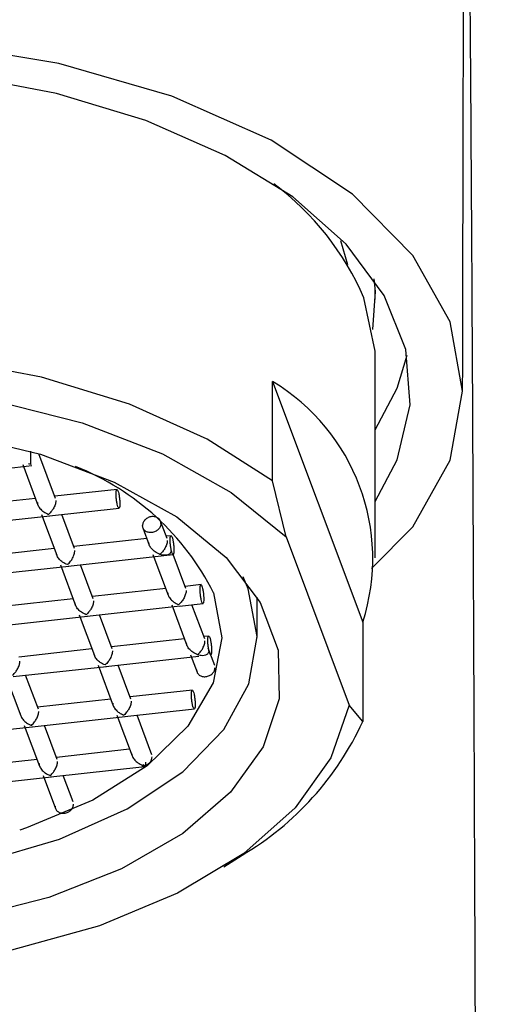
# Model space of a CAD drawing. Header units: millimetres. Extents: x 3784.609 to 3784.769, y 2098.418 to 2098.695.
# Tile 8 of 9: x 3784.628 to 3784.638, y 2098.659 to 2098.68. Entities that reach past the tile are written whole.
import ezdxf

# ---------------------------------------------------------------- set-up
doc = ezdxf.new("R2010")
doc.units = ezdxf.units.MM
doc.layers.add('SANINDUSA', color=3, linetype='Continuous')

msp = doc.modelspace()

# ---------------------------------------------------------------- linework, layer by layer
at = {"layer": 'SANINDUSA'}
for p, q in [((3784.63445716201, 2098.67469280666), (3784.634306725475, 2098.675198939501)), ((3784.635037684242, 2098.673957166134), (3784.635037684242, 2098.674167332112)), ((3784.635037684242, 2098.668492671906), (3784.635037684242, 2098.672696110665)), ((3784.632860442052, 2098.670123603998), (3784.632860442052, 2098.67222535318)), ((3784.632860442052, 2098.67222535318), (3784.634773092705, 2098.667135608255)), ((3784.627736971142, 2098.670750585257), (3784.627736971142, 2098.670489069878)), ((3784.628268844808, 2098.66975301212), (3784.627913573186, 2098.670698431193)), ((3784.625777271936, 2098.670227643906), (3784.627768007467, 2098.670447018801)), ((3784.62757144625, 2098.670471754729), (3784.627894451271, 2098.669612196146)), ((3784.62769621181, 2098.67048459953), (3784.627736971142, 2098.670489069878)), ((3784.62772073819, 2098.670474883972), (3784.62769621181, 2098.67048459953)), ((3784.627736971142, 2098.670489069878), (3784.62772073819, 2098.670474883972)), ((3784.627745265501, 2098.670467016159), (3784.62772073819, 2098.670474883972)), ((3784.627736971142, 2098.670489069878), (3784.627745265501, 2098.670467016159)), ((3784.633147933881, 2098.668938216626), (3784.632860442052, 2098.670123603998)), ((3784.629570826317, 2098.669942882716), (3784.62825210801, 2098.669797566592)), ((3784.627841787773, 2098.669752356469), (3784.626292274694, 2098.669581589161)), ((3784.626176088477, 2098.669166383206), (3784.628146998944, 2098.669383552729)), ((3784.627970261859, 2098.669410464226), (3784.628293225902, 2098.668551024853)), ((3784.628135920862, 2098.669382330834), (3784.629614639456, 2098.669545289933)), ((3784.628667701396, 2098.66869163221), (3784.628397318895, 2098.669411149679)), ((3784.630627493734, 2098.668907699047), (3784.630490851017, 2098.669271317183)), ((3784.630116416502, 2098.669130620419), (3784.630253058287, 2098.668767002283)), ((3784.630200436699, 2098.668907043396), (3784.628650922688, 2098.668736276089)), ((3784.630715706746, 2098.66896381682), (3784.630610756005, 2098.668952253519)), ((3784.633147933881, 2098.668938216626), (3784.634485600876, 2098.665378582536)), ((3784.628240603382, 2098.668691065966), (3784.626691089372, 2098.668520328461)), ((3784.630328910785, 2098.668565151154), (3784.630651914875, 2098.667705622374)), ((3784.630494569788, 2098.668537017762), (3784.630759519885, 2098.668566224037)), ((3784.631026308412, 2098.667846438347), (3784.630755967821, 2098.668565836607)), ((3784.628369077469, 2098.668349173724), (3784.62869204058, 2098.667489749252)), ((3784.628534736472, 2098.668321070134), (3784.630505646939, 2098.668538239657)), ((3784.629066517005, 2098.667630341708), (3784.628796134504, 2098.668349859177)), ((3784.626574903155, 2098.668105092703), (3784.628545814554, 2098.668322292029)), ((3784.631348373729, 2098.667928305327), (3784.631009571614, 2098.667890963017)), ((3784.632346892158, 2098.66783711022), (3784.632238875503, 2098.668091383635)), ((3784.630599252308, 2098.667845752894), (3784.629049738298, 2098.667675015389)), ((3784.628639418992, 2098.667629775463), (3784.62708990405, 2098.667459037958)), ((3784.630893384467, 2098.66747574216), (3784.631392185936, 2098.667530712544)), ((3784.632537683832, 2098.666811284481), (3784.632537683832, 2098.667661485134)), ((3784.628933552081, 2098.667259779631), (3784.630904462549, 2098.667476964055)), ((3784.630727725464, 2098.667503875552), (3784.631050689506, 2098.666644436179)), ((3784.631425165, 2098.666785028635), (3784.631154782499, 2098.667504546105)), ((3784.626973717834, 2098.667043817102), (3784.628944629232, 2098.667261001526)), ((3784.628767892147, 2098.667287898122), (3784.62909085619, 2098.66642847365)), ((3784.629465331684, 2098.666569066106), (3784.629194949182, 2098.667288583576)), ((3784.634773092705, 2098.667135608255), (3784.634773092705, 2098.665033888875)), ((3784.630998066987, 2098.666784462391), (3784.629448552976, 2098.666613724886)), ((3784.631513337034, 2098.666841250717), (3784.631408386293, 2098.666829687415)), ((3784.62903823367, 2098.666568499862), (3784.627488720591, 2098.666397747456)), ((3784.631637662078, 2098.66621955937), (3784.631500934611, 2098.666583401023)), ((3784.62933236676, 2098.666198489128), (3784.631303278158, 2098.666415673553)), ((3784.631126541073, 2098.66644258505), (3784.631263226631, 2098.666078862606)), ((3784.627372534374, 2098.665982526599), (3784.629343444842, 2098.666199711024)), ((3784.629166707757, 2098.666226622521), (3784.629489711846, 2098.66536707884)), ((3784.629864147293, 2098.665507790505), (3784.629593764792, 2098.666227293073)), ((3784.627206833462, 2098.6660107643), (3784.627529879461, 2098.66515111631)), ((3784.627904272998, 2098.665291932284), (3784.627633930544, 2098.666011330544)), ((3784.631166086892, 2098.665697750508), (3784.629847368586, 2098.665552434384)), ((3784.62943704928, 2098.665507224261), (3784.627887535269, 2098.665336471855)), ((3784.629731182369, 2098.665137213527), (3784.631209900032, 2098.665300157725)), ((3784.634773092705, 2098.665033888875), (3784.634485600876, 2098.665378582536)), ((3784.627771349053, 2098.664921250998), (3784.62974225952, 2098.665138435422)), ((3784.629565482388, 2098.665165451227), (3784.629888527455, 2098.664305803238)), ((3784.630306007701, 2098.664331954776), (3784.62999257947, 2098.665166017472)), ((3784.625811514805, 2098.664705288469), (3784.627782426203, 2098.664922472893)), ((3784.62760564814, 2098.664949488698), (3784.627928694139, 2098.664089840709)), ((3784.628303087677, 2098.664230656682), (3784.628032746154, 2098.664950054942)), ((3784.629835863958, 2098.664445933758), (3784.628286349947, 2098.664275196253)), ((3784.627876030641, 2098.664229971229), (3784.626326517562, 2098.664059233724)), ((3784.628170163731, 2098.663859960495), (3784.63016089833, 2098.66407933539)), ((3784.630097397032, 2098.664094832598), (3784.630113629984, 2098.664107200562)), ((3784.630138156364, 2098.664099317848), (3784.630097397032, 2098.664094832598)), ((3784.630113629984, 2098.664107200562), (3784.630129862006, 2098.664121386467)), ((3784.630113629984, 2098.664107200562), (3784.630138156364, 2098.664099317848)), ((3784.630129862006, 2098.664121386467), (3784.630138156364, 2098.664099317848)), ((3784.626210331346, 2098.663643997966), (3784.628181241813, 2098.663861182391)), ((3784.628004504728, 2098.663888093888), (3784.628266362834, 2098.663191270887)), ((3784.628640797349, 2098.663331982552), (3784.628431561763, 2098.66388876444)), ((3784.631834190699, 2098.661959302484), (3784.632216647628, 2098.662205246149))]:
    msp.add_line(p, q, dxfattribs=at)
at = {"layer": 'SANINDUSA', "flags": 128}
for points in [[(3784.634961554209, 2098.668270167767), (3784.635833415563, 2098.669153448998), (3784.63662156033, 2098.670560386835), (3784.636887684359, 2098.672023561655), (3784.63662156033, 2098.673486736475), (3784.635833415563, 2098.674893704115), (3784.634553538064, 2098.676190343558), (3784.632831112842, 2098.677326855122), (3784.630732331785, 2098.678259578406), (3784.628337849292, 2098.678952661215), (3784.62573968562, 2098.679379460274), (3784.623037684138, 2098.679523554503), (3784.620335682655, 2098.679379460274), (3784.617737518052, 2098.678952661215), (3784.615343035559, 2098.678259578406), (3784.613244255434, 2098.677326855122), (3784.611521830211, 2098.676190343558), (3784.61024195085, 2098.674893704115), (3784.609453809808, 2098.673486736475), (3784.609187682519, 2098.672023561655), (3784.609453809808, 2098.670560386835), (3784.61024195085, 2098.669153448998), (3784.611213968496, 2098.668168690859)], [(3784.635037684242, 2098.669690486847), (3784.635501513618, 2098.670568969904), (3784.635776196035, 2098.671730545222), (3784.635684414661, 2098.672900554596), (3784.635228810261, 2098.674045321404), (3784.634422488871, 2098.675131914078), (3784.633288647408, 2098.676129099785), (3784.631859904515, 2098.677008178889), (3784.630177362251, 2098.677743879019), (3784.628289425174, 2098.678314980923), (3784.626250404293, 2098.678705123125), (3784.62411895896, 2098.678903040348), (3784.621956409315, 2098.678903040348), (3784.619824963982, 2098.678705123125), (3784.617785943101, 2098.678314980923), (3784.615898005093, 2098.677743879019), (3784.614215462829, 2098.677008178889), (3784.612786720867, 2098.676129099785), (3784.611652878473, 2098.675131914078), (3784.610846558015, 2098.674045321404), (3784.610390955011, 2098.672900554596), (3784.610299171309, 2098.671730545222), (3784.610573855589, 2098.670568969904), (3784.611037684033, 2098.669690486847)], [(3784.635010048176, 2098.67439791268), (3784.635033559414, 2098.674127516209), (3784.634981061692, 2098.673326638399)], [(3784.635037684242, 2098.672696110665), (3784.635033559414, 2098.672866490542), (3784.634796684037, 2098.673991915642)], [(3784.632860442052, 2098.670123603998), (3784.631481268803, 2098.671008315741), (3784.629834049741, 2098.671746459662), (3784.627971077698, 2098.672314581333), (3784.625951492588, 2098.672694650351), (3784.623839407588, 2098.672874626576), (3784.621701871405, 2098.67284875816), (3784.619606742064, 2098.672617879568), (3784.617620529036, 2098.672189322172), (3784.615806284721, 2098.671576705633), (3784.614221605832, 2098.670799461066), (3784.612916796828, 2098.669882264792), (3784.611933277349, 2098.668854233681), (3784.611302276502, 2098.667748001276)], [(3784.635037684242, 2098.671203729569), (3784.635501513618, 2098.672082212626), (3784.63571089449, 2098.672780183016)], [(3784.61158976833, 2098.666562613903), (3784.611977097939, 2098.667675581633), (3784.61273026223, 2098.668732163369), (3784.613824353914, 2098.669697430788), (3784.615223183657, 2098.670539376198), (3784.616880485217, 2098.671230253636), (3784.618741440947, 2098.671747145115), (3784.620744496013, 2098.672072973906), (3784.622823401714, 2098.672196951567), (3784.624909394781, 2098.67211499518), (3784.626933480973, 2098.671829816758), (3784.628828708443, 2098.671350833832), (3784.630532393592, 2098.67069390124), (3784.631988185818, 2098.669880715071), (3784.633147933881, 2098.668938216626)], [(3784.626210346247, 2098.671106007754), (3784.627947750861, 2098.670688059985), (3784.629507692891, 2098.670099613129), (3784.630833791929, 2098.669361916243), (3784.631878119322, 2098.668501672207), (3784.632602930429, 2098.667549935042), (3784.632982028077, 2098.666541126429), (3784.63300171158, 2098.665511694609), (3784.632661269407, 2098.664498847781), (3784.63197300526, 2098.663539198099), (3784.630961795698, 2098.662667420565), (3784.62966418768, 2098.661915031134), (3784.628127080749, 2098.661309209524), (3784.626406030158, 2098.660871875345)], [(3784.613836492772, 2098.668091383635), (3784.613712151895, 2098.667792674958), (3784.613537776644, 2098.666788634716), (3784.613728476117, 2098.665785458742), (3784.614276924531, 2098.66482169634), (3784.61516204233, 2098.663934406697), (3784.616349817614, 2098.663157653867), (3784.617794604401, 2098.662521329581), (3784.619440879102, 2098.66204985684), (3784.621225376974, 2098.661761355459), (3784.62307952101, 2098.6616669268), (3784.624932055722, 2098.661770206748), (3784.626711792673, 2098.662067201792), (3784.628350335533, 2098.662546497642), (3784.629784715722, 2098.663189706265), (3784.630959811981, 2098.663972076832), (3784.631830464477, 2098.664863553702), (3784.632363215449, 2098.665829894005), (3784.632537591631, 2098.666833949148), (3784.632346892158, 2098.66783711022), (3784.632346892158, 2098.66783711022)], [(3784.631611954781, 2098.66775613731), (3784.631787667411, 2098.66680215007), (3784.631605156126, 2098.665848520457), (3784.631071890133, 2098.664934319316), (3784.630209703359, 2098.664096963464), (3784.629053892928, 2098.663370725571), (3784.62765177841, 2098.662785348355), (3784.627509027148, 2098.662738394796)], [(3784.634485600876, 2098.665378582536), (3784.634098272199, 2098.664265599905), (3784.633345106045, 2098.66320901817), (3784.632251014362, 2098.662243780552), (3784.630852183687, 2098.66140180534), (3784.629194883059, 2098.660710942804), (3784.627333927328, 2098.660194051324), (3784.625330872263, 2098.659868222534), (3784.623251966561, 2098.659744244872), (3784.621165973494, 2098.659826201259), (3784.619141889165, 2098.660111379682), (3784.617246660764, 2098.660590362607), (3784.615542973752, 2098.661247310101), (3784.614087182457, 2098.662060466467), (3784.612927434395, 2098.663002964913)]]:
    msp.add_lwpolyline(points, dxfattribs=at)
at = {"layer": 'SANINDUSA'}
for centre, radius, start, end in [((3784.629370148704, 2098.671665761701), 0.005904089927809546, 23.20301419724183, 53.41450702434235), ((3784.63061800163, 2098.668478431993), 0.004366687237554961, 342.0904371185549, 59.10051392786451), ((3784.626646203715, 2098.665259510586), 0.005558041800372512, 26.6918416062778, 68.39952114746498), ((3784.628991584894, 2098.667689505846), 0.00636224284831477, 300.4579970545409, 335.3292863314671)]:
    msp.add_arc(centre, radius, start, end, dxfattribs=at)
for points, knots in [([(3784.637538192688, 2098.484523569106), (3784.637529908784, 2098.489015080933), (3784.637513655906, 2098.497827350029), (3784.637489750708, 2098.510789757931), (3784.637466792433, 2098.523236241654), (3784.637444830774, 2098.535150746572), (3784.637423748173, 2098.546507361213), (3784.637403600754, 2098.557207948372), (3784.637384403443, 2098.567219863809), (3784.637366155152, 2098.57652664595), (3784.637348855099, 2098.585124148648), (3784.637332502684, 2098.593017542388), (3784.637317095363, 2098.600220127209), (3784.637301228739, 2098.607393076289), (3784.637285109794, 2098.614353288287), (3784.63726902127, 2098.621016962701), (3784.637254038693, 2098.626961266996), (3784.637239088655, 2098.632646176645), (3784.637223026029, 2098.638467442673), (3784.637205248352, 2098.644550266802), (3784.637185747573, 2098.650776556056), (3784.63716452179, 2098.657011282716), (3784.637143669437, 2098.662542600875), (3784.637123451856, 2098.667353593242), (3784.637104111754, 2098.671464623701), (3784.637083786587, 2098.675229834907), (3784.637062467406, 2098.67855947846), (3784.637040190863, 2098.681328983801), (3784.637016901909, 2098.683517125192), (3784.636992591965, 2098.685123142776), (3784.636976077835, 2098.685540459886), (3784.636967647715, 2098.685753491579)], [0, 0, 0, 0, 0.04416962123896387, 0.08666003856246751, 0.1274711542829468, 0.1665726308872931, 0.203812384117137, 0.2392226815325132, 0.2728846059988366, 0.3048581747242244, 0.3351877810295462, 0.3639054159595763, 0.3910331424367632, 0.4165825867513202, 0.4480892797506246, 0.4766115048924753, 0.5020575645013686, 0.5272550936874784, 0.555363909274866, 0.5863786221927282, 0.6202984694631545, 0.6571323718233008, 0.6969014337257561, 0.7286782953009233, 0.7621489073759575, 0.7973429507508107, 0.8342993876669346, 0.8730661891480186, 0.9136004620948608, 0.9558948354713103, 1, 1, 1, 1]), ([(3784.636888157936, 2098.672014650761), (3784.636890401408, 2098.673040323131), (3784.636894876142, 2098.675086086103), (3784.636901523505, 2098.67812902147), (3784.636907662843, 2098.68046212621), (3784.636913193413, 2098.682201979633), (3784.636918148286, 2098.683447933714), (3784.636923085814, 2098.684367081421), (3784.636930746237, 2098.685200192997), (3784.636940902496, 2098.685490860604), (3784.636949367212, 2098.685537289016), (3784.636953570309, 2098.685560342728)], [0, 0, 0, 0, 0.1013042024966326, 0.2020571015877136, 0.3013420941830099, 0.3753837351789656, 0.4493893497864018, 0.5236797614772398, 0.5986046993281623, 0.8006898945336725, 1, 1, 1, 1]), ([(3784.629549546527, 2098.669849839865), (3784.629550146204, 2098.669870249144), (3784.629551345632, 2098.669911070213), (3784.629560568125, 2098.669942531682), (3784.629573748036, 2098.669944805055), (3784.629589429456, 2098.669916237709), (3784.62960510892, 2098.669861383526), (3784.629618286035, 2098.669788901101), (3784.629627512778, 2098.669708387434), (3784.629628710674, 2098.669661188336), (3784.629629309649, 2098.669637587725)], [0, 0, 0, 0, 0.124998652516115, 0.2500126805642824, 0.3750171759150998, 0.4999973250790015, 0.6249865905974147, 0.7500190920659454, 0.8750039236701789, 0.9999999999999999, 0.9999999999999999, 0.9999999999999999, 0.9999999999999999]), ([(3784.629629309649, 2098.669637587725), (3784.629628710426, 2098.669617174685), (3784.629627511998, 2098.669576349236), (3784.629618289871, 2098.669544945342), (3784.629605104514, 2098.669542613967), (3784.629589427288, 2098.66957118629), (3784.62957375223, 2098.669626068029), (3784.629560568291, 2098.669698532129), (3784.629551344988, 2098.669779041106), (3784.629550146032, 2098.669826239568), (3784.629549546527, 2098.669849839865)], [0, 0, 0, 0, 0.1250024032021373, 0.250000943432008, 0.3749871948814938, 0.4999926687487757, 0.6250187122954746, 0.7500114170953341, 0.8750000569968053, 1, 1, 1, 1]), ([(3784.627883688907, 2098.669666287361), (3784.627884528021, 2098.669655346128), (3784.627886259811, 2098.669632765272), (3784.627900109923, 2098.669596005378), (3784.627922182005, 2098.669558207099), (3784.627960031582, 2098.669512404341), (3784.628025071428, 2098.669455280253), (3784.628084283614, 2098.669429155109), (3784.628119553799, 2098.66941359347)], [0, 0, 0, 0, 0.09927892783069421, 0.2048949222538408, 0.3198529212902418, 0.4464047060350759, 0.6702467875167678, 1, 1, 1, 1]), ([(3784.62827565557, 2098.669709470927), (3784.628275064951, 2098.669698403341), (3784.628273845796, 2098.669675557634), (3784.628264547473, 2098.669636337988), (3784.628250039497, 2098.669594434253), (3784.628225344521, 2098.669541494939), (3784.628180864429, 2098.669473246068), (3784.628142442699, 2098.669435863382), (3784.628119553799, 2098.66941359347)], [0, 0, 0, 0, 0.09922468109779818, 0.2048195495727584, 0.3197985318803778, 0.4464475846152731, 0.6702333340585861, 1, 1, 1, 1]), ([(3784.6305002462, 2098.669220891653), (3784.630497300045, 2098.669242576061), (3784.630491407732, 2098.669285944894), (3784.630446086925, 2098.669336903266), (3784.630381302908, 2098.669367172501), (3784.630304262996, 2098.669371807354), (3784.630227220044, 2098.669350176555), (3784.630162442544, 2098.669305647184), (3784.630117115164, 2098.669244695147), (3784.630111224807, 2098.66920003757), (3784.630108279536, 2098.669177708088)], [0, 0, 0, 0, 0.1250004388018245, 0.2500009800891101, 0.3750011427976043, 0.5000085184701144, 0.6250150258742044, 0.7500178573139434, 0.8750050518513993, 1, 1, 1, 1]), ([(3784.6305002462, 2098.669220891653), (3784.630497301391, 2098.669198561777), (3784.630491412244, 2098.669153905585), (3784.630446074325, 2098.669092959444), (3784.63038131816, 2098.669048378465), (3784.630304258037, 2098.669026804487), (3784.630227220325, 2098.669031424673), (3784.630162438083, 2098.669061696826), (3784.630117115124, 2098.669112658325), (3784.630111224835, 2098.669156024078), (3784.630108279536, 2098.669177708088)], [0, 0, 0, 0, 0.1250035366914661, 0.2499871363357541, 0.375009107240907, 0.499999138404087, 0.6249964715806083, 0.7499930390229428, 0.87498998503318, 0.9999999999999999, 0.9999999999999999, 0.9999999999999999, 0.9999999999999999]), ([(3784.630478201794, 2098.668568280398), (3784.63044335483, 2098.668584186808), (3784.630384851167, 2098.668610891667), (3784.630318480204, 2098.668666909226), (3784.630280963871, 2098.668712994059), (3784.630258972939, 2098.668750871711), (3784.630245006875, 2098.668787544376), (3784.630243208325, 2098.668810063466), (3784.630242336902, 2098.668820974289)], [0, 0, 0, 0, 0.3296970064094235, 0.553519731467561, 0.6801373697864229, 0.795081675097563, 0.9007141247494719, 1, 1, 1, 1]), ([(3784.630634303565, 2098.668864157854), (3784.630633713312, 2098.668853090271), (3784.630632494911, 2098.668830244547), (3784.630623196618, 2098.668791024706), (3784.630608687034, 2098.668749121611), (3784.630583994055, 2098.668696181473), (3784.630539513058, 2098.668627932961), (3784.630501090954, 2098.66859055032), (3784.630478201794, 2098.668568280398)], [0, 0, 0, 0, 0.09922440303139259, 0.2048191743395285, 0.3197988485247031, 0.4464467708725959, 0.6702323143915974, 1, 1, 1, 1]), ([(3784.630694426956, 2098.66887077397), (3784.630695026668, 2098.66889118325), (3784.630696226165, 2098.668932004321), (3784.630705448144, 2098.668963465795), (3784.630718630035, 2098.6689657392), (3784.63073430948, 2098.668937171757), (3784.630749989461, 2098.668882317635), (3784.630763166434, 2098.668809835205), (3784.630772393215, 2098.66872932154), (3784.630773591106, 2098.668682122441), (3784.630774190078, 2098.66865852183)], [0, 0, 0, 0, 0.1249986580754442, 0.2500126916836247, 0.3750174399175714, 0.4999973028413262, 0.624986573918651, 0.7500190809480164, 0.8750039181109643, 1, 1, 1, 1]), ([(3784.630774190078, 2098.66865852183), (3784.630773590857, 2098.66863810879), (3784.630772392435, 2098.668597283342), (3784.630763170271, 2098.668565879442), (3784.630749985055, 2098.66856354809), (3784.630734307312, 2098.668592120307), (3784.630718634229, 2098.668647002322), (3784.63070544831, 2098.668719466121), (3784.630696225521, 2098.668799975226), (3784.630695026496, 2098.668847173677), (3784.630694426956, 2098.66887077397)], [0, 0, 0, 0, 0.1250024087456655, 0.2500009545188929, 0.3749872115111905, 0.4999926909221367, 0.6250184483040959, 0.7500114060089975, 0.8750000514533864, 1, 1, 1, 1]), ([(3784.628518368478, 2098.66835233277), (3784.628483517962, 2098.668368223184), (3784.628425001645, 2098.668394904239), (3784.628358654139, 2098.668450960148), (3784.628321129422, 2098.66849704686), (3784.628299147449, 2098.668534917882), (3784.628285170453, 2098.668571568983), (3784.628283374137, 2098.668594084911), (3784.628282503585, 2098.668604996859)], [0, 0, 0, 0, 0.3296946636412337, 0.5535791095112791, 0.6802017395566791, 0.7951594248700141, 0.9007276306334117, 1, 1, 1, 1]), ([(3784.628518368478, 2098.66835233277), (3784.628541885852, 2098.668374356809), (3784.628581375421, 2098.668411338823), (3784.628623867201, 2098.66848031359), (3784.628649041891, 2098.668533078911), (3784.628663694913, 2098.668574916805), (3784.628672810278, 2098.668614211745), (3784.628673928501, 2098.668637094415), (3784.628674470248, 2098.668648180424)], [0, 0, 0, 0, 0.3296887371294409, 0.553602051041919, 0.680167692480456, 0.795101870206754, 0.9007326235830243, 1, 1, 1, 1]), ([(3784.630714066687, 2098.668651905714), (3784.630713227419, 2098.668641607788), (3784.630711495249, 2098.668620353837), (3784.630697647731, 2098.668593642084), (3784.630675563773, 2098.668571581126), (3784.630637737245, 2098.668552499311), (3784.630572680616, 2098.668543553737), (3784.630513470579, 2098.668559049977), (3784.630478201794, 2098.668568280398)], [0, 0, 0, 0, 0.09927351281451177, 0.2048911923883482, 0.3198255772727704, 0.4464243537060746, 0.6702596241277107, 1, 1, 1, 1]), ([(3784.631327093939, 2098.667835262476), (3784.63132769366, 2098.667855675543), (3784.631328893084, 2098.66789650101), (3784.631338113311, 2098.667927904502), (3784.631351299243, 2098.667930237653), (3784.631366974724, 2098.667901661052), (3784.631382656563, 2098.667846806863), (3784.631395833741, 2098.667774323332), (3784.6314050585, 2098.667693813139), (3784.631406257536, 2098.667646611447), (3784.631406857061, 2098.667623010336)], [0, 0, 0, 0, 0.1250022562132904, 0.250000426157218, 0.3749864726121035, 0.4999920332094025, 0.6249849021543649, 0.7500210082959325, 0.8750091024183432, 1, 1, 1, 1]), ([(3784.630641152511, 2098.667759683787), (3784.63064199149, 2098.667748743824), (3784.630643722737, 2098.667726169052), (3784.630657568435, 2098.667689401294), (3784.630679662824, 2098.667651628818), (3784.630717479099, 2098.667605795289), (3784.630782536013, 2098.667548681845), (3784.630841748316, 2098.667522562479), (3784.630877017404, 2098.667507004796)], [0, 0, 0, 0, 0.09929781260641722, 0.20490248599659, 0.3197992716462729, 0.4464123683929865, 0.670262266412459, 1, 1, 1, 1]), ([(3784.631033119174, 2098.667802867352), (3784.631032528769, 2098.667791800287), (3784.631031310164, 2098.667768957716), (3784.631022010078, 2098.667729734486), (3784.631007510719, 2098.667687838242), (3784.630982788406, 2098.667634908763), (3784.630938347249, 2098.667566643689), (3784.630899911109, 2098.667529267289), (3784.630877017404, 2098.667507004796)], [0, 0, 0, 0, 0.09924274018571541, 0.2048383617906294, 0.3198174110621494, 0.4463906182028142, 0.6702538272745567, 1, 1, 1, 1]), ([(3784.631406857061, 2098.667623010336), (3784.631406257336, 2098.667602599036), (3784.63140505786, 2098.667561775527), (3784.631395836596, 2098.667530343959), (3784.631382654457, 2098.667528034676), (3784.631366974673, 2098.667556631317), (3784.631351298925, 2098.66761148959), (3784.63133811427, 2098.667683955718), (3784.631328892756, 2098.667764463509), (3784.631327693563, 2098.667811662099), (3784.631327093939, 2098.667835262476)], [0, 0, 0, 0, 0.1250020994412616, 0.25000975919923, 0.3750185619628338, 0.5000103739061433, 0.6250197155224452, 0.7500123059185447, 0.875000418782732, 1, 1, 1, 1]), ([(3784.628917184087, 2098.667291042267), (3784.628882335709, 2098.667306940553), (3784.628823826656, 2098.667333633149), (3784.628757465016, 2098.667389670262), (3784.628719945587, 2098.667435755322), (3784.628697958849, 2098.667473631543), (3784.628683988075, 2098.667510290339), (3784.628682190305, 2098.667532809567), (3784.628681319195, 2098.667543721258)], [0, 0, 0, 0, 0.329704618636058, 0.5535610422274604, 0.6801811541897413, 0.7951289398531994, 0.9007297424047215, 1, 1, 1, 1]), ([(3784.629073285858, 2098.667586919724), (3784.629072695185, 2098.667575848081), (3784.629071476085, 2098.667552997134), (3784.62906218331, 2098.667513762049), (3784.629047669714, 2098.66747186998), (3784.629022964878, 2098.667418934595), (3784.628978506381, 2098.667350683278), (3784.628940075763, 2098.667313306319), (3784.628917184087, 2098.667291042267)], [0, 0, 0, 0, 0.09927456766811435, 0.2048944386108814, 0.3198344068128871, 0.446438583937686, 0.6702642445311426, 1, 1, 1, 1]), ([(3784.631275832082, 2098.666445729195), (3784.631240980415, 2098.666461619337), (3784.631182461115, 2098.666488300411), (3784.63111612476, 2098.666544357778), (3784.631078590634, 2098.66659042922), (3784.631056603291, 2098.666628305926), (3784.631042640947, 2098.666664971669), (3784.63104083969, 2098.666687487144), (3784.631039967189, 2098.666698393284)], [0, 0, 0, 0, 0.3296854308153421, 0.55357352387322, 0.6801677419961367, 0.7951210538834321, 0.9007598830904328, 1, 1, 1, 1]), ([(3784.631275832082, 2098.666445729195), (3784.631299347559, 2098.666467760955), (3784.631338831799, 2098.666504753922), (3784.631381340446, 2098.666573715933), (3784.631406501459, 2098.666626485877), (3784.631421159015, 2098.666668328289), (3784.631430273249, 2098.666707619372), (3784.631431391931, 2098.666730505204), (3784.631431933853, 2098.66674159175)], [0, 0, 0, 0, 0.3296899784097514, 0.5535740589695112, 0.6801821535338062, 0.795117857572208, 0.9007492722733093, 0.9999999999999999, 0.9999999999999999, 0.9999999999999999, 0.9999999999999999]), ([(3784.631492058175, 2098.666748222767), (3784.631492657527, 2098.666768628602), (3784.631493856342, 2098.666809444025), (3784.631503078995, 2098.666840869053), (3784.631516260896, 2098.666843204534), (3784.631531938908, 2098.666814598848), (3784.631547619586, 2098.666759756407), (3784.631560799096, 2098.666687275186), (3784.631570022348, 2098.666606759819), (3784.631571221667, 2098.666559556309), (3784.631571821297, 2098.666535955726)], [0, 0, 0, 0, 0.1249832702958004, 0.249989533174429, 0.3749973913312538, 0.4999876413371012, 0.6249790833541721, 0.749991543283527, 0.8750019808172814, 1, 1, 1, 1]), ([(3784.631571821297, 2098.666535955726), (3784.631571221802, 2098.666515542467), (3784.63157002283, 2098.666474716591), (3784.631560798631, 2098.666443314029), (3784.631547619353, 2098.666440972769), (3784.631531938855, 2098.666469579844), (3784.631516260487, 2098.666524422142), (3784.631503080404, 2098.666596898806), (3784.631493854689, 2098.666677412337), (3784.631492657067, 2098.666724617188), (3784.631492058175, 2098.666748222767)], [0, 0, 0, 0, 0.1249997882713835, 0.2499956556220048, 0.3750025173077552, 0.4999923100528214, 0.6249827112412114, 0.7499946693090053, 0.8749806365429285, 1, 1, 1, 1]), ([(3784.629315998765, 2098.666229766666), (3784.629281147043, 2098.666245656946), (3784.629222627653, 2098.666272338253), (3784.629156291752, 2098.666328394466), (3784.629118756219, 2098.666374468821), (3784.629096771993, 2098.666412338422), (3784.629082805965, 2098.666449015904), (3784.629081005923, 2098.666471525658), (3784.629080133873, 2098.666482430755)], [0, 0, 0, 0, 0.3296813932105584, 0.5535667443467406, 0.6801594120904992, 0.7951175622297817, 0.900742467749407, 1, 1, 1, 1]), ([(3784.629472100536, 2098.666525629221), (3784.629471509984, 2098.666514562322), (3784.629470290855, 2098.666491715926), (3784.629460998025, 2098.66645248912), (3784.629446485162, 2098.666410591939), (3784.629421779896, 2098.666357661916), (3784.629377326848, 2098.666289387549), (3784.62933889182, 2098.666252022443), (3784.629315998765, 2098.666229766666)], [0, 0, 0, 0, 0.09924195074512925, 0.2048740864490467, 0.3198161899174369, 0.4464304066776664, 0.6702773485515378, 1, 1, 1, 1]), ([(3784.631511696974, 2098.66652933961), (3784.631510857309, 2098.666519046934), (3784.631509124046, 2098.666497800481), (3784.631495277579, 2098.666471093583), (3784.631473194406, 2098.666449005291), (3784.631435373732, 2098.666429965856), (3784.631370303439, 2098.666420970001), (3784.631311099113, 2098.666436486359), (3784.631275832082, 2098.666445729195)], [0, 0, 0, 0, 0.0992436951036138, 0.2048618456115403, 0.3198183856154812, 0.446433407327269, 0.6702495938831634, 1, 1, 1, 1]), ([(3784.627356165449, 2098.666013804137), (3784.62737968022, 2098.666035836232), (3784.627419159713, 2098.666072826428), (3784.627461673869, 2098.666141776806), (3784.627486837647, 2098.666194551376), (3784.627501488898, 2098.666236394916), (3784.627510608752, 2098.666275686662), (3784.627511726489, 2098.666298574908), (3784.627512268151, 2098.666309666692)], [0, 0, 0, 0, 0.3297078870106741, 0.5535542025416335, 0.6801528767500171, 0.795124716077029, 0.9007161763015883, 1, 1, 1, 1]), ([(3784.631253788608, 2098.666129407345), (3784.631256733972, 2098.666107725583), (3784.631262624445, 2098.666064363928), (3784.631307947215, 2098.666013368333), (3784.631372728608, 2098.665983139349), (3784.631449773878, 2098.665978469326), (3784.63152681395, 2098.666000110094), (3784.631591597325, 2098.666044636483), (3784.631636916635, 2098.666105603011), (3784.63164280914, 2098.666150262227), (3784.631645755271, 2098.66617259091)], [0, 0, 0, 0, 0.1250096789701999, 0.2500085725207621, 0.3750063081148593, 0.5000061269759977, 0.6250087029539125, 0.7500076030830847, 0.8750089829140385, 0.9999999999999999, 0.9999999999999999, 0.9999999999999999, 0.9999999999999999]), ([(3784.631144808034, 2098.665604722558), (3784.63114540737, 2098.665625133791), (3784.631146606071, 2098.6656659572), (3784.631155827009, 2098.665697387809), (3784.631169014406, 2098.665699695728), (3784.631184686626, 2098.665671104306), (3784.631200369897, 2098.665616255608), (3784.631213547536, 2098.665543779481), (3784.631222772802, 2098.665463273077), (3784.6312239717, 2098.665416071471), (3784.631224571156, 2098.665392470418)], [0, 0, 0, 0, 0.1250027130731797, 0.250011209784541, 0.3749971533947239, 0.5000114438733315, 0.6250051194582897, 0.7500198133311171, 0.8750085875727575, 1, 1, 1, 1]), ([(3784.629870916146, 2098.665464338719), (3784.629870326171, 2098.665453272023), (3784.629869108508, 2098.6654304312), (3784.629859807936, 2098.665391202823), (3784.6298453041, 2098.6653493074), (3784.629820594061, 2098.665296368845), (3784.629776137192, 2098.665228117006), (3784.629737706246, 2098.665190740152), (3784.629714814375, 2098.665168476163)], [0, 0, 0, 0, 0.09924287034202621, 0.2048297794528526, 0.319810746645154, 0.4464193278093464, 0.6702527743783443, 1, 1, 1, 1]), ([(3784.631224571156, 2098.665392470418), (3784.63122397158, 2098.665372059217), (3784.631222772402, 2098.665331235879), (3784.631213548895, 2098.665299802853), (3784.631200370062, 2098.665297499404), (3784.631184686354, 2098.665326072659), (3784.631169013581, 2098.665380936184), (3784.631155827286, 2098.665453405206), (3784.631146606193, 2098.665533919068), (3784.6311454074, 2098.66558112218), (3784.631144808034, 2098.665604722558)], [0, 0, 0, 0, 0.1250001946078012, 0.2500061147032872, 0.3750127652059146, 0.4999944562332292, 0.6250016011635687, 0.7499922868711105, 0.8750023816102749, 1, 1, 1, 1]), ([(3784.627754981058, 2098.664952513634), (3784.627778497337, 2098.664974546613), (3784.627817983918, 2098.665011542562), (3784.627860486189, 2098.665080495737), (3784.627885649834, 2098.665133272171), (3784.627900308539, 2098.665175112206), (3784.627909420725, 2098.66521440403), (3784.627910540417, 2098.665237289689), (3784.627911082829, 2098.66524837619)], [0, 0, 0, 0, 0.3296874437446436, 0.5535837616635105, 0.6801841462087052, 0.7951197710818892, 0.9007498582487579, 1, 1, 1, 1]), ([(3784.629478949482, 2098.665421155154), (3784.62947978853, 2098.665410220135), (3784.629481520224, 2098.665387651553), (3784.629495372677, 2098.665350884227), (3784.629517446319, 2098.665313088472), (3784.6295552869, 2098.665267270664), (3784.6296203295, 2098.665210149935), (3784.629679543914, 2098.665184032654), (3784.629714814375, 2098.665168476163)], [0, 0, 0, 0, 0.09926399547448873, 0.2048691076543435, 0.3198268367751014, 0.4464118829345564, 0.6702608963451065, 1, 1, 1, 1]), ([(3784.627519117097, 2098.665205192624), (3784.627519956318, 2098.665194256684), (3784.627521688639, 2098.665171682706), (3784.627535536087, 2098.665134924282), (3784.627557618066, 2098.665097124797), (3784.627595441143, 2098.665051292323), (3784.627660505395, 2098.664994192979), (3784.627719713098, 2098.66496807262), (3784.627754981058, 2098.664952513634)], [0, 0, 0, 0, 0.0992452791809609, 0.2048621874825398, 0.3198211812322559, 0.4464351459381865, 0.670260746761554, 1, 1, 1, 1]), ([(3784.628153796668, 2098.663891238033), (3784.628177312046, 2098.663913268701), (3784.628216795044, 2098.66395025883), (3784.628259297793, 2098.664019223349), (3784.628284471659, 2098.664071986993), (3784.628299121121, 2098.664113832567), (3784.628308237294, 2098.664153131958), (3784.628309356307, 2098.664176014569), (3784.628309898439, 2098.664187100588)], [0, 0, 0, 0, 0.3296983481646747, 0.5535730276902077, 0.6801408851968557, 0.7951095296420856, 0.9007359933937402, 1, 1, 1, 1]), ([(3784.629877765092, 2098.664359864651), (3784.62987860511, 2098.66434893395), (3784.629880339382, 2098.664326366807), (3784.629894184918, 2098.664289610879), (3784.629916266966, 2098.664251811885), (3784.629954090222, 2098.664205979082), (3784.630019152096, 2098.66414888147), (3784.630078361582, 2098.664122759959), (3784.630113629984, 2098.664107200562)], [0, 0, 0, 0, 0.09921614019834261, 0.2048381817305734, 0.3198027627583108, 0.4464225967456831, 0.6702590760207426, 1, 1, 1, 1]), ([(3784.630138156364, 2098.664099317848), (3784.630161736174, 2098.664106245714), (3784.630208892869, 2098.664120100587), (3784.63026633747, 2098.664165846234), (3784.630306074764, 2098.664223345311), (3784.630311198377, 2098.664265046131), (3784.63031376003, 2098.664285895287)], [0, 0, 0, 0, 0.2500167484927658, 0.5000024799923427, 0.7500162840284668, 1, 1, 1, 1]), ([(3784.627917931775, 2098.664143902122), (3784.627918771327, 2098.664132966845), (3784.627920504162, 2098.664110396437), (3784.627934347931, 2098.664073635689), (3784.627956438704, 2098.664035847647), (3784.627994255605, 2098.663990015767), (3784.628059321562, 2098.663932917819), (3784.628118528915, 2098.663906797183), (3784.628153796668, 2098.663891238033)], [0, 0, 0, 0, 0.0992655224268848, 0.2048840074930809, 0.3198113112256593, 0.4464268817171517, 0.6702558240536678, 1, 1, 1, 1]), ([(3784.63017389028, 2098.664171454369), (3784.630173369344, 2098.664152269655), (3784.63017232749, 2098.664113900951), (3784.630164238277, 2098.664082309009), (3784.630152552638, 2098.66407399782), (3784.630142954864, 2098.664090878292), (3784.630138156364, 2098.664099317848)], [0, 0, 0, 0, 0.2500021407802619, 0.4999948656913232, 0.7500175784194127, 1, 1, 1, 1]), ([(3784.628256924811, 2098.663241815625), (3784.628259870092, 2098.663220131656), (3784.628265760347, 2098.663176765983), (3784.62831108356, 2098.663125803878), (3784.62837586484, 2098.663095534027), (3784.628452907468, 2098.663090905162), (3784.628529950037, 2098.663112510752), (3784.628594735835, 2098.663157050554), (3784.628640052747, 2098.663218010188), (3784.628645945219, 2098.663262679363), (3784.628648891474, 2098.663285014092)], [0, 0, 0, 0, 0.1250081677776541, 0.2500032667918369, 0.3749979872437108, 0.4999934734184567, 0.6249880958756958, 0.7499816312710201, 0.8749900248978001, 1, 1, 1, 1])]:
    msp.add_open_spline(points, degree=3, knots=knots, dxfattribs=at)

doc.saveas('drawing.dxf')
